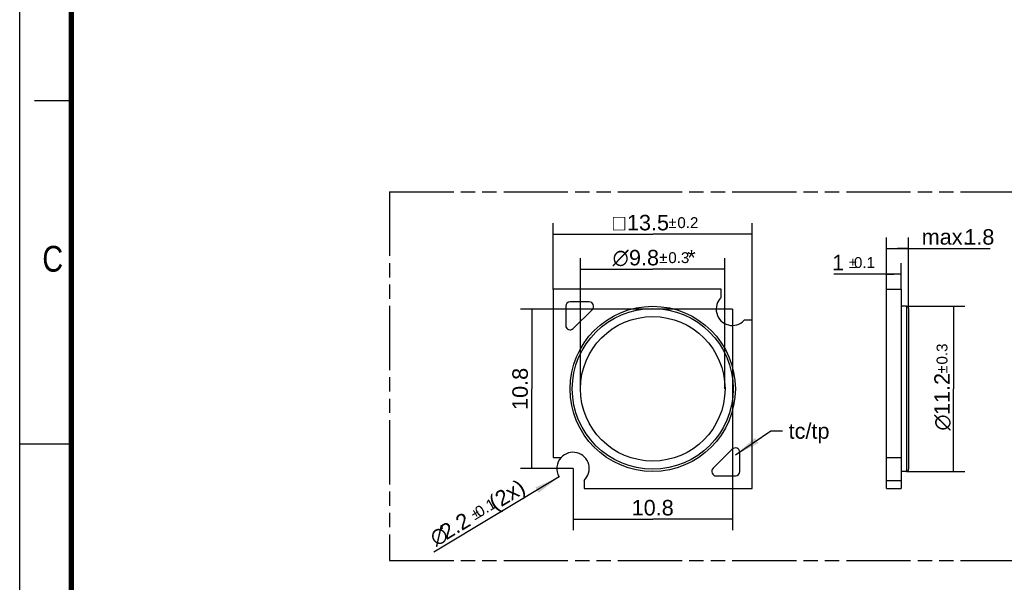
# Model space of a CAD drawing. Header units: millimetres. Extents: x 0 to 210, y 0 to 297.
# Tile 2 of 4: x 0 to 133, y 130 to 206. Entities that reach past the tile are written whole.
import ezdxf
from ezdxf.enums import TextEntityAlignment as Align

# ---------------------------------------------------------------- set-up
doc = ezdxf.new("R2010")
doc.units = ezdxf.units.MM
doc.header["$LTSCALE"] = 19.36
doc.linetypes.add('PHANTOM', pattern=[0.8, 0.45, -0.05, 0.1, -0.05, 0.1, -0.05])
doc.layers.get('0').update_dxf_attribs({"linetype": 'CONTINUOUS'})
for name, color, linetype in [('DEFAULT_3', 7, 'PHANTOM'), ('Z_DIM_2D', 7, 'CONTINUOUS'), ('Z_NOTICE', 7, 'CONTINUOUS')]:
    doc.layers.add(name, color=color, linetype=linetype)
doc.styles.get("Standard").update_dxf_attribs({"font": 'txt', "width": 0.7})
doc.styles.add('TEXTSTYLE_2', font='txt', dxfattribs={"width": 0.75})
doc.styles.add('TEXTSTYLE_3', font='helveticaneueltw1g-ltcn.otf')
doc.styles.add('TEXTSTYLE_4', font='gdt', dxfattribs={"width": 0.7})
doc.dimstyles.new('DIMSTYLE_1', dxfattribs={"dimtxt": 2.1, "dimasz": 3.5, "dimexe": 1.5, "dimexo": 0, "dimgap": 0.525, "dimtad": 1, "dimlfac": 0.5, "dimdsep": 46, "dimtxsty": 'TEXTSTYLE_3', "dimblk": '_FILLED', "dimblk1": '_FILLED', "dimblk2": '_FILLED', "dimcen": 0.09, "dimclrt": 5, "dimazin": 2, "dimtol": 1, "dimtp": 0.2, "dimtm": 0.2, "dimtfac": 1, "dimtofl": 0, "dimtmove": 0, "dimatfit": 3, "dimldrblk": '_FILLED', "dimfxl": 0, "dimtolj": 1, "dimarcsym": 0})
doc.dimstyles.new('DIMSTYLE_2', dxfattribs={"dimtxt": 2.1, "dimasz": 3.5, "dimexe": 1.5, "dimexo": 0, "dimgap": 0.525, "dimtad": 1, "dimlfac": 0.5, "dimdsep": 46, "dimtxsty": 'TEXTSTYLE_3', "dimblk": '_FILLED', "dimblk1": '_FILLED', "dimblk2": '_FILLED', "dimcen": 0.09, "dimclrt": 5, "dimazin": 2, "dimtol": 1, "dimtp": 0.3, "dimtm": 0.3, "dimtfac": 1, "dimtofl": 0, "dimtmove": 0, "dimatfit": 3, "dimldrblk": '_FILLED', "dimfxl": 0, "dimtolj": 1, "dimarcsym": 0})
doc.dimstyles.new('DIMSTYLE_3', dxfattribs={"dimtxt": 2.1, "dimasz": 3.5, "dimexe": 1.5, "dimexo": 0, "dimgap": 0.525, "dimtad": 1, "dimlfac": 0.5, "dimdsep": 46, "dimtxsty": 'TEXTSTYLE_3', "dimblk": '_FILLED', "dimblk1": '_FILLED', "dimblk2": '_FILLED', "dimcen": 0.09, "dimclrt": 5, "dimazin": 2, "dimtp": 0.2, "dimtm": 0.2, "dimtfac": 1, "dimtofl": 0, "dimtmove": 0, "dimatfit": 3, "dimldrblk": '_FILLED', "dimfxl": 0, "dimtolj": 1, "dimarcsym": 0})
doc.dimstyles.new('DIMSTYLE_4', dxfattribs={"dimtxt": 2.1, "dimasz": 3.5, "dimexe": 1.5, "dimexo": 0, "dimtad": 1, "dimlfac": 0.5, "dimdsep": 46, "dimtxsty": 'TEXTSTYLE_3', "dimblk": '_FILLED', "dimblk1": '_FILLED', "dimblk2": '_FILLED', "dimcen": 0.09, "dimclrt": 5, "dimazin": 2, "dimtol": 1, "dimtp": 0.1, "dimtm": 0.1, "dimtfac": 1, "dimtofl": 0, "dimtmove": 0, "dimatfit": 1, "dimldrblk": '_FILLED', "dimfxl": 0, "dimtolj": 1, "dimarcsym": 0})
doc.dimstyles.new('DIMSTYLE_5', dxfattribs={"dimtxt": 2.1, "dimasz": 3.5, "dimexe": 1.5, "dimexo": 0, "dimgap": 0.525, "dimtad": 1, "dimlfac": 0.5, "dimdsep": 46, "dimtxsty": 'TEXTSTYLE_3', "dimblk": '_FILLED', "dimblk1": '_FILLED', "dimblk2": '_FILLED', "dimcen": 0.09, "dimclrt": 5, "dimazin": 2, "dimtol": 1, "dimtp": 0.1, "dimtm": 0.1, "dimtfac": 1, "dimtofl": 0, "dimtmove": 0, "dimatfit": 3, "dimldrblk": '_FILLED', "dimfxl": 0, "dimtolj": 1, "dimarcsym": 0})
doc.dimstyles.new('DIMSTYLE_6', dxfattribs={"dimtxt": 2.1, "dimasz": 3.5, "dimexe": 1.5, "dimexo": 0, "dimgap": 0.525, "dimtad": 1, "dimlfac": 0.5, "dimdsep": 46, "dimtxsty": 'TEXTSTYLE_3', "dimblk": '_FILLED', "dimblk1": '_FILLED', "dimblk2": '_FILLED', "dimcen": 0.09, "dimclrt": 5, "dimazin": 2, "dimtp": 0.1, "dimtm": 0.1, "dimtfac": 1, "dimtofl": 0, "dimtmove": 0, "dimatfit": 3, "dimldrblk": '_FILLED', "dimfxl": 0, "dimtolj": 1, "dimarcsym": 0})
doc.dimstyles.get("Standard").update_dxf_attribs({"dimtxt": 3.5, "dimasz": 3.5, "dimexe": 1.5, "dimexo": 0, "dimtad": 1, "dimdsep": 46, "dimtxsty": 'Standard', "dimblk": '_FILLED', "dimblk1": '_FILLED', "dimblk2": '_FILLED', "dimcen": 0.09, "dimclrt": 5, "dimazin": 2, "dimtol": 1, "dimtp": 0.05, "dimtm": 0.05, "dimtfac": 1, "dimtofl": 0, "dimtmove": 0, "dimatfit": 3, "dimldrblk": '_FILLED', "dimfxl": 0, "dimtolj": 1, "dimarcsym": 0})

# ---------------------------------------------------------------- blocks, each defined once
blk = doc.blocks.new('*D2')
at = {"layer": 'Z_DIM_2D', "color": 2, "linetype": 'Continuous', "transparency": 16777216}
for p, q in [((72.32, 169.44), (72.32, 178.41)), ((99.32, 165.24), (99.32, 178.41)), ((72.32, 176.91), (85.82, 176.91)), ((99.32, 176.91), (85.82, 176.91))]:
    blk.add_line(p, q, dxfattribs=at)
at = {"layer": 'Z_DIM_2D', "color": 5, "linetype": 'Continuous', "transparency": 16777216}
for s, height, style, p in [('o', 2.1, 'TEXTSTYLE_4', (81.26, 177.44)), ('13.5', 2.1, 'TEXTSTYLE_3', (85.18, 177.44)), ('`', 1.47, 'TEXTSTYLE_4', (88.5, 177.75)), ('0.2', 1.47, 'TEXTSTYLE_3', (90.59, 177.75))]:
    blk.add_text(s, height=height, dxfattribs=dict(at, style=style)).set_placement(p, align=Align.CENTER)
blk = doc.blocks.new('_FILLED')
at = {"color": 0, "linetype": 'ByBlock'}
blk.add_solid([(0, 0), (-1, 0.125), (-1, -0.125)], dxfattribs=at)
blk = doc.blocks.new('_NONE')
blk = doc.blocks.new('*D3')
at = {"layer": 'Z_DIM_2D', "color": 2, "linetype": 'Continuous', "transparency": 16777216}
for p, q in [((76.02, 155.94), (76.02, 173.66)), ((95.62, 155.94), (95.62, 173.66)), ((76.02, 172.16), (85.82, 172.16)), ((95.62, 172.16), (85.82, 172.16))]:
    blk.add_line(p, q, dxfattribs=at)
at = {"layer": 'Z_DIM_2D', "color": 5, "linetype": 'Continuous', "transparency": 16777216}
for s, height, style, p in [('*', 2.1, 'TEXTSTYLE_3', (91.08, 172.69)), ('n', 2.1, 'TEXTSTYLE_4', (81.48, 172.69)), ('9.8', 2.1, 'TEXTSTYLE_3', (84.64, 172.69)), ('`', 1.47, 'TEXTSTYLE_4', (87.26, 173)), ('0.3', 1.47, 'TEXTSTYLE_3', (89.36, 173))]:
    blk.add_text(s, height=height, dxfattribs=dict(at, style=style)).set_placement(p, align=Align.CENTER)
blk = doc.blocks.new('*D4')
at = {"layer": 'Z_DIM_2D', "color": 2, "linetype": 'Continuous', "transparency": 16777216}
for p, q in [((120.21, 167.14), (128.12, 167.14)), ((126.62, 167.14), (126.62, 155.94)), ((126.62, 144.74), (126.62, 155.94)), ((120.21, 144.74), (128.12, 144.74))]:
    blk.add_line(p, q, dxfattribs=at)
at = {"layer": 'Z_DIM_2D', "color": 5, "linetype": 'Continuous', "transparency": 16777216}
for s, height, style, p in [('0.3', 1.47, 'TEXTSTYLE_3', (125.78, 160.67)), ('11.2', 2.1, 'TEXTSTYLE_3', (126.1, 155.25)), ('`', 1.47, 'TEXTSTYLE_4', (125.78, 158.58)), ('n', 2.1, 'TEXTSTYLE_4', (126.1, 151.38))]:
    blk.add_text(s, height=height, rotation=90, dxfattribs=dict(at, style=style)).set_placement(p, align=Align.CENTER)
blk = doc.blocks.new('*D5')
at = {"layer": 'Z_DIM_2D', "color": 2, "linetype": 'Continuous', "transparency": 16777216}
for p, q in [((96.62, 166.74), (96.62, 136.76)), ((75.02, 145.14), (75.02, 136.76)), ((75.02, 138.26), (85.82, 138.26)), ((96.62, 138.26), (85.82, 138.26))]:
    blk.add_line(p, q, dxfattribs=at)
at = {"layer": 'Z_DIM_2D', "color": 5, "linetype": 'Continuous', "transparency": 16777216, "style": 'TEXTSTYLE_3'}
blk.add_text('10.8', height=2.1, dxfattribs=at).set_placement((85.82, 138.78), align=Align.CENTER)
blk = doc.blocks.new('*D6')
at = {"layer": 'Z_DIM_2D', "color": 2, "linetype": 'Continuous', "transparency": 16777216}
for p, q in [((96.62, 166.74), (67.92, 166.74)), ((69.42, 166.74), (69.42, 155.94)), ((69.42, 145.14), (69.42, 155.94)), ((75.02, 145.14), (67.92, 145.14))]:
    blk.add_line(p, q, dxfattribs=at)
at = {"layer": 'Z_DIM_2D', "color": 5, "linetype": 'Continuous', "transparency": 16777216, "style": 'TEXTSTYLE_3'}
blk.add_text('10.8', height=2.1, rotation=90, dxfattribs=at).set_placement((68.89, 155.94), align=Align.CENTER)
blk = doc.blocks.new('*D7')
at = {"layer": 'Z_DIM_2D', "color": 2, "linetype": 'Continuous', "transparency": 16777216}
blk.add_line((73.14, 144.01), (56.17, 133.79), dxfattribs=at)
at = {"layer": 'Z_DIM_2D', "color": 2, "linetype": 'Continuous', "transparency": 16777216, "xscale": 3.5, "yscale": 3.5, "zscale": 3.5, "rotation": 31.0519241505}
blk.add_blockref('_FILLED', (73.14, 144.01), dxfattribs=at)
at = {"layer": 'Z_DIM_2D', "color": 5, "linetype": 'Continuous', "transparency": 16777216}
for s, height, style, p in [(' (2x)', 2.1, 'TEXTSTYLE_3', (68.76, 141.99)), ('0.1', 1.47, 'TEXTSTYLE_3', (64.74, 139.93)), ('2.2', 2.1, 'TEXTSTYLE_3', (61.32, 137.5)), ('`', 1.47, 'TEXTSTYLE_4', (62.63, 138.66)), ('n', 2.1, 'TEXTSTYLE_4', (58.3, 135.69))]:
    blk.add_text(s, height=height, rotation=31.0519, dxfattribs=dict(at, style=style)).set_placement(p, align=Align.RIGHT)
blk = doc.blocks.new('*D8')
at = {"layer": 'Z_DIM_2D', "color": 2, "linetype": 'Continuous', "transparency": 16777216}
for p, q in [((117.51, 169.44), (117.51, 173)), ((119.51, 169.44), (119.51, 173)), ((118.51, 171.5), (110.37, 171.5)), ((117.51, 171.5), (118.51, 171.5)), ((119.51, 171.5), (118.51, 171.5))]:
    blk.add_line(p, q, dxfattribs=at)
at = {"layer": 'Z_DIM_2D', "color": 5, "linetype": 'Continuous', "transparency": 16777216}
for s, height, style, p in [('1', 2.1, 'TEXTSTYLE_3', (111.78, 172.02)), ('`', 1.47, 'TEXTSTYLE_4', (113.5, 172.34)), ('0.1', 1.47, 'TEXTSTYLE_3', (115.96, 172.34))]:
    blk.add_text(s, height=height, dxfattribs=dict(at, style=style)).set_placement(p, align=Align.RIGHT)
blk = doc.blocks.new('*D9')
at = {"layer": 'Z_DIM_2D', "color": 2, "linetype": 'Continuous', "transparency": 16777216}
for p, q in [((117.51, 169.44), (117.51, 176.48)), ((120.51, 166.84), (120.51, 176.48)), ((117.51, 174.98), (119.01, 174.98)), ((120.51, 174.98), (119.01, 174.98)), ((119.01, 174.98), (131.58, 174.98))]:
    blk.add_line(p, q, dxfattribs=at)
at = {"layer": 'Z_DIM_2D', "color": 5, "linetype": 'Continuous', "transparency": 16777216, "style": 'TEXTSTYLE_3'}
for s, p in [('1.8', (128.06, 175.5)), ('max. ', (122.29, 175.5))]:
    blk.add_text(s, height=2.1, dxfattribs=at).set_placement(p)

msp = doc.modelspace()

# ---------------------------------------------------------------- linework, layer by layer
at = {"color": 2, "linetype": 'Continuous'}
for p, q in [((0, 0), (0, 297)), ((7, 195), (2, 195)), ((0, 148.5), (7, 148.5))]:
    msp.add_line(p, q, dxfattribs=at)
at = {"color": 7, "linetype": 'Continuous'}
for p, q in [((72.325, 169.443), (72.325, 146.643)), ((95.125, 169.443), (72.325, 169.443)), ((95.125, 168.352), (95.125, 169.443)), ((117.51, 142.443), (117.51, 169.443)), ((117.51, 169.443), (119.51, 169.443)), ((119.51, 169.443), (119.51, 142.443)), ((74.025, 167.143), (74.025, 164.551)), ((77.216, 167.743), (74.625, 167.743)), ((119.512, 167.743), (119.51, 167.743)), ((119.512, 167.743), (119.512, 163.951)), ((120.21, 167.143), (119.512, 167.143)), ((75.049, 164.127), (77.64, 166.719)), ((120.51, 166.843), (120.51, 145.043)), ((99.325, 165.243), (98.234, 165.243)), ((99.325, 142.443), (99.325, 165.243)), ((119.512, 163.951), (119.51, 163.951)), ((96.6, 147.759), (94.009, 145.167)), ((97.625, 144.743), (97.625, 147.334)), ((72.325, 146.643), (73.415, 146.643)), ((117.51, 146.643), (119.51, 146.643)), ((120.21, 144.743), (119.51, 144.743)), ((119.512, 144.743), (119.512, 144.143)), ((76.525, 143.534), (76.525, 142.443)), ((94.433, 144.143), (97.025, 144.143)), ((117.51, 143.534), (119.51, 143.534)), ((119.512, 144.143), (119.51, 144.143)), ((76.525, 142.443), (99.325, 142.443)), ((117.51, 142.443), (119.51, 142.443))]:
    msp.add_line(p, q, dxfattribs=at)
at = {"color": 9, "linetype": 'Continuous'}
for p, q in [((119.512, 167.143), (119.51, 167.143)), ((120.21, 167.143), (120.21, 144.743)), ((119.512, 164.551), (119.51, 164.551))]:
    msp.add_line(p, q, dxfattribs=at)
at = {"color": 7, "linetype": 'Continuous', "const_width": 0.7}
msp.add_lwpolyline([(7, 7), (7, 290)], dxfattribs=at)
at = {"color": 7, "linetype": 'Continuous'}
for radius in [11.2, 9.8]:
    msp.add_circle((85.825, 155.943), radius, dxfattribs=at)
at = {"color": 9, "linetype": 'Continuous'}
msp.add_circle((85.825, 155.943), 10.9, dxfattribs=at)
at = {"color": 7, "linetype": 'Continuous'}
for centre, radius, start, end in [((96.625, 166.743), 2.2, 132.98589, 317.01411), ((74.625, 167.143), 0.6, 90, 180), ((77.216, 167.143), 0.6, 315, 90), ((120.21, 166.843), 0.3, 0, 90), ((74.625, 164.551), 0.6, 180, 315), ((75.025, 145.143), 2.2, 312.98589, 137.01411), ((97.025, 147.334), 0.6, 0, 135), ((94.433, 144.743), 0.6, 135, 270), ((97.025, 144.743), 0.6, 270, 360), ((120.21, 145.043), 0.3, 270, 360)]:
    msp.add_arc(centre, radius, start, end, dxfattribs=at)
at = {"layer": 'DEFAULT_3', "color": 91, "linetype": 'PHANTOM', "true_color": 0x80ff80}
for q in [(50.129, 132.68), (150.129, 182.68)]:
    msp.add_line((50.129, 182.68), q, dxfattribs=at)
at = {"layer": 'DEFAULT_3', "color": 3, "linetype": 'PHANTOM'}
msp.add_line((50.129, 132.68), (150.129, 132.68), dxfattribs=at)
at = {"layer": 'Z_DIM_2D', "color": 2, "linetype": 'Continuous'}
msp.add_arc((75.025, 145.143), 2.2, 137.01411, 211.05192, dxfattribs=at)

# ---------------------------------------------------------------- texts
at = {"color": 5, "linetype": 'Continuous', "style": 'TEXTSTYLE_2', "width": 0.833333}
msp.add_text('C', height=3.5, dxfattribs=at).set_placement((3.07, 171.834))
at = {"layer": 'Z_NOTICE', "color": 5, "linetype": 'Continuous', "style": 'TEXTSTYLE_3'}
msp.add_text(' tc/tp', height=2.1, dxfattribs=at).set_placement((103.433, 149.181))

# ---------------------------------------------------------------- dimensions: what is measured, and where the dimension line sits
at = {"layer": 'Z_DIM_2D', "color": 2, "linetype": 'Continuous'}
for base, p1, p2, text, dimstyle, picture, middle in [((99.325, 176.911), (72.325, 169.443), (99.325, 165.243), '{\\fgdt;o}<>', 'DIMSTYLE_1', '*D2', (85.825, 176.911)), ((120.51, 174.978), (117.51, 169.443), (120.51, 166.843), 'max. <>', 'DIMSTYLE_6', '*D9', (126.937, 174.978)), ((95.625, 172.161), (76.025, 155.943), (95.625, 155.943), '%%c<>*', 'DIMSTYLE_2', '*D3', (85.825, 172.161))]:
    dim = msp.add_linear_dim(base=base, p1=p1, p2=p2, text=text, dimstyle=dimstyle, override={"dimblk1": 'NONE', "dimblk2": 'NONE', "dimsah": 1}, dxfattribs=at)
    dim.commit()
    dim.dimension.update_dxf_attribs({"geometry": picture, "text_midpoint": middle, "dimtype": 160})
dim = msp.add_linear_dim(base=(119.51, 171.496), p1=(117.51, 169.443), p2=(119.51, 169.443), dimstyle='DIMSTYLE_5', override={"dimblk1": 'NONE', "dimblk2": 'NONE', "dimsah": 1}, dxfattribs=at)
dim.commit()
dim.dimension.update_dxf_attribs({"geometry": '*D8', "text_midpoint": (113.167, 171.496), "dimtype": 160})
dim = msp.add_linear_dim(base=(126.622, 144.743), p1=(120.21, 167.143), p2=(120.21, 144.743), angle=270, text='%%c<>', dimstyle='DIMSTYLE_2', override={"dimblk1": 'NONE', "dimblk2": 'NONE', "dimsah": 1}, dxfattribs=at)
dim.commit()
dim.dimension.update_dxf_attribs({"geometry": '*D4', "text_midpoint": (126.622, 155.943), "dimtype": 160})
for base, angle, picture, middle in [((69.417, 145.143), 270, '*D6', (69.417, 155.982)), ((75.025, 138.256), 180, '*D5', (85.864, 138.256))]:
    dim = msp.add_linear_dim(base=base, p1=(96.625, 166.743), p2=(75.025, 145.143), angle=angle, dimstyle='DIMSTYLE_3', override={"dimblk1": 'NONE', "dimblk2": 'NONE', "dimsah": 1}, dxfattribs=at)
    dim.commit()
    dim.dimension.update_dxf_attribs({"geometry": picture, "text_midpoint": middle, "dimtype": 160})
dim = msp.add_diameter_dim_2p(p1=(73.14, 144.008), p2=(76.909, 146.278), text='%%c<> (2x)', dimstyle='DIMSTYLE_4', override={"dimpost": '<>'}, dxfattribs=at)
dim.commit()
dim.dimension.update_dxf_attribs({"geometry": '*D7', "text_midpoint": (61.791, 139.013), "dimtype": 163})

# ---------------------------------------------------------------- leaders
at = {"layer": 'Z_NOTICE', "color": 2, "linetype": 'Continuous'}
msp.add_leader([(97.029, 146.982), (101.843, 150.231), (103.433, 150.231)], dimstyle='Standard', override={"dimtad": 0}, dxfattribs=at)

doc.saveas('drawing.dxf')
